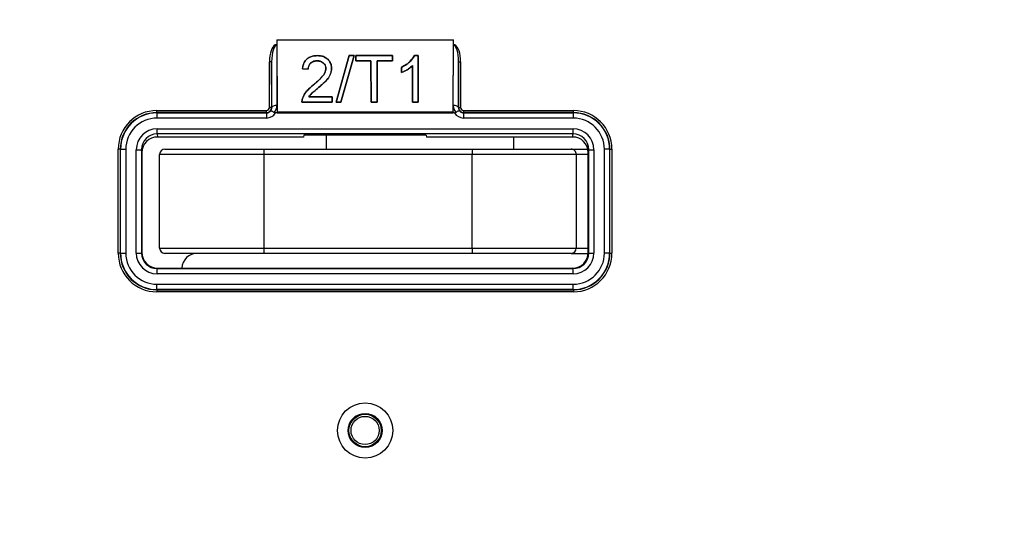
# Paper-space layout 'Sheet1' of a CAD drawing. Header units: millimetres. Extents: x 0 to 420, y 0 to 297.
# Tile 11 of 135: x 57 to 76, y 76 to 86. Entities that reach past the tile are written whole.
import ezdxf

# ---------------------------------------------------------------- set-up
doc = ezdxf.new("R2010")
doc.units = ezdxf.units.MM
doc.layers.add('SLD-0', color=179, linetype='Continuous')
doc.styles.add('SLDTEXTSTYLE1', font='TXT', dxfattribs={"width": 0.75})
doc.styles.add('SLDTEXTSTYLE3', font='TXT', dxfattribs={"width": 0.96})
doc.dimstyles.new('SLDDIMSTYLE3', dxfattribs={"dimtxt": 2.5, "dimasz": 3.302, "dimexe": 0, "dimexo": 0.0625, "dimtad": 1, "dimdec": 1, "dimlfac": 5, "dimrnd": 1e-09, "dimzin": 4, "dimdsep": 46, "dimtxsty": 'SLDTEXTSTYLE1', "dimblk1": 'NONE', "dimblk2": 'NONE', "dimsah": 1, "dimcen": 0, "dimadec": 0, "dimazin": 1, "dimtfac": 1, "dimtmove": 0, "dimatfit": 3, "dimldrblk": 'NONE', "dimfxl": 1, "dimfrac": 2, "dimtolj": 1, "dimtzin": 12, "dimarcsym": 0})
doc.dimstyles.new('SLDDIMSTYLE4', dxfattribs={"dimtxt": 2.5, "dimasz": 3.302, "dimexe": 0, "dimexo": 0.0625, "dimtad": 1, "dimdec": 1, "dimlfac": 5, "dimrnd": 1e-09, "dimzin": 12, "dimdsep": 46, "dimtxsty": 'SLDTEXTSTYLE1', "dimblk1": 'NONE', "dimblk2": 'NONE', "dimsah": 1, "dimcen": 0, "dimadec": 0, "dimazin": 3, "dimtfac": 1, "dimtmove": 0, "dimatfit": 3, "dimldrblk": 'NONE', "dimfxl": 1, "dimfrac": 2, "dimtolj": 1, "dimtzin": 12, "dimarcsym": 0})

# ---------------------------------------------------------------- blocks, each defined once
blk = doc.blocks.new('_D_22')
at = {"layer": 'SLD-0', "color": 179}
for p, q in [((177.639, 244.196), (170.681, 237.013)), ((170.681, 237.013), (163.266, 229.357)), ((168.235, 235.206), (170.681, 237.013)), ((170.681, 237.013), (168.594, 234.858)), ((170.681, 237.013), (168.953, 234.51)), ((168.235, 235.206), (168.953, 234.51)), ((163.266, 229.357), (151.443, 229.357))]:
    blk.add_line(p, q, dxfattribs=at)
at = {"layer": 'SLD-0', "color": 179, "char_height": 2.5, "attachment_point": 1, "style": 'SLDTEXTSTYLE3'}
for s, insert in [('%%c', (150.193, 232.392)), ('20.0', (155.213, 232.43))]:
    blk.add_mtext(s, dxfattribs=dict(at, insert=insert))
blk = doc.blocks.new('_None')
blk = doc.blocks.new('_D_23')
at = {"layer": 'SLD-0', "color": 179}
for p, q in [((163.999, 261.493), (154.023, 261.493)), ((172.8, 249.896), (163.999, 261.493)), ((171.384, 252.588), (170.588, 251.984)), ((171.384, 252.588), (172.8, 249.896)), ((172.8, 249.896), (170.986, 252.286)), ((172.8, 249.896), (170.588, 251.984)), ((175.52, 246.312), (172.8, 249.896))]:
    blk.add_line(p, q, dxfattribs=at)
at = {"layer": 'SLD-0', "color": 179, "char_height": 2.5, "attachment_point": 1, "style": 'SLDTEXTSTYLE3'}
for s, insert in [('%%c', (152.773, 264.528)), ('9.0', (157.794, 264.566))]:
    blk.add_mtext(s, dxfattribs=dict(at, insert=insert))
blk = doc.blocks.new('_D_24')
at = {"layer": 'SLD-0', "color": 179}
for p, q in [((241.453, 256.697), (250.709, 264.131)), ((250.709, 264.131), (262.532, 264.131)), ((241.453, 256.697), (243.478, 258.965)), ((244.105, 258.186), (243.478, 258.965)), ((241.453, 256.697), (243.792, 258.576)), ((244.105, 258.186), (241.453, 256.697)), ((236.385, 252.627), (241.453, 256.697))]:
    blk.add_line(p, q, dxfattribs=at)
at = {"layer": 'SLD-0', "color": 179, "char_height": 2.5, "attachment_point": 1, "style": 'SLDTEXTSTYLE3'}
for s, insert in [('%%c', (251.047, 267.167)), ('13.0', (256.067, 267.205))]:
    blk.add_mtext(s, dxfattribs=dict(at, insert=insert))
blk = doc.blocks.new('_D_25')
at = {"layer": 'SLD-0', "color": 179}
for p, q in [((240.691, 239.098), (237.146, 235.226)), ((237.146, 235.226), (227.951, 225.18)), ((234.752, 233.35), (237.146, 235.226)), ((237.146, 235.226), (235.121, 233.013)), ((237.146, 235.226), (235.489, 232.675)), ((234.752, 233.35), (235.489, 232.675)), ((227.951, 225.18), (216.128, 225.18))]:
    blk.add_line(p, q, dxfattribs=at)
at = {"layer": 'SLD-0', "color": 179, "char_height": 2.5, "attachment_point": 1, "style": 'SLDTEXTSTYLE3'}
for s, insert in [('%%c', (214.878, 228.215)), ('10.5', (219.898, 228.254))]:
    blk.add_mtext(s, dxfattribs=dict(at, insert=insert))
blk = doc.blocks.new('_D_28')
at = {"layer": 'SLD-0', "color": 179}
for p, q in [((173.264, 174.39), (183.569, 183.365)), ((183.569, 183.365), (193.545, 183.365)), ((173.264, 174.39), (175.198, 176.738)), ((175.855, 175.984), (175.198, 176.738)), ((173.264, 174.39), (175.526, 176.361)), ((175.855, 175.984), (173.264, 174.39)), ((169.87, 171.435), (173.264, 174.39))]:
    blk.add_line(p, q, dxfattribs=at)
at = {"layer": 'SLD-0', "color": 179, "char_height": 2.5, "attachment_point": 1, "style": 'SLDTEXTSTYLE3'}
for s, insert in [('%%c', (183.906, 186.4)), ('9.0', (188.927, 186.438))]:
    blk.add_mtext(s, dxfattribs=dict(at, insert=insert))
blk = doc.blocks.new('_D_30')
at = {"layer": 'SLD-0', "color": 179}
for p, q in [((230.033, 164.087), (234.374, 159.249)), ((236.006, 156.682), (234.374, 159.249)), ((234.374, 159.249), (236.75, 157.35)), ((234.374, 159.249), (236.378, 157.016)), ((234.374, 159.249), (244.668, 147.778)), ((236.006, 156.682), (236.75, 157.35)), ((244.668, 147.778), (256.491, 147.778))]:
    blk.add_line(p, q, dxfattribs=at)
at = {"layer": 'SLD-0', "color": 179, "char_height": 2.5, "attachment_point": 1, "style": 'SLDTEXTSTYLE3'}
for s, insert in [('%%c', (245.006, 150.813)), ('13.0', (250.026, 150.851))]:
    blk.add_mtext(s, dxfattribs=dict(at, insert=insert))
blk = doc.blocks.new('_D_31')
at = {"layer": 'SLD-0', "color": 179}
for p, q in [((224.118, 191.46), (212.295, 191.46)), ((230.761, 181.361), (224.118, 191.46)), ((229.53, 184.142), (228.695, 183.593)), ((229.53, 184.142), (230.761, 181.361)), ((230.761, 181.361), (229.113, 183.868)), ((230.761, 181.361), (228.695, 183.593)), ((233.646, 176.975), (230.761, 181.361))]:
    blk.add_line(p, q, dxfattribs=at)
at = {"layer": 'SLD-0', "color": 179, "char_height": 2.5, "attachment_point": 1, "style": 'SLDTEXTSTYLE3'}
for s, insert in [('%%c', (211.045, 194.495)), ('10.5', (216.066, 194.534))]:
    blk.add_mtext(s, dxfattribs=dict(at, insert=insert))

psp = doc.layouts.new('Sheet1')

# ---------------------------------------------------------------- linework, layer by layer
at = {"layer": 'SLD-0', "color": 179, "linetype": 'Continuous', "lineweight": 25}
for p, q in [((61.738, 85.672), (61.738, 85.576)), ((61.738, 85.672), (61.743, 84.288)), ((61.738, 85.672), (65.129, 85.672)), ((65.124, 84.288), (65.129, 85.672)), ((65.13, 85.576), (65.129, 85.672)), ((61.706, 85.576), (61.709, 85.576)), ((61.738, 85.576), (61.706, 85.576)), ((61.709, 85.576), (61.738, 85.576)), ((61.738, 85.576), (61.738, 85.568)), ((61.738, 85.576), (61.738, 85.576)), ((61.738, 85.568), (61.742, 84.414)), ((65.125, 84.414), (65.13, 85.568)), ((65.13, 85.568), (65.13, 85.576)), ((65.13, 85.576), (65.13, 85.576)), ((65.13, 85.576), (65.159, 85.576)), ((65.161, 85.576), (65.13, 85.576)), ((65.159, 85.576), (65.161, 85.576)), ((62.514, 85.269), (62.514, 85.269)), ((62.516, 85.369), (62.516, 85.37)), ((63.129, 85.37), (62.88, 84.476)), ((62.881, 84.476), (63.129, 85.369)), ((63.221, 85.369), (62.965, 84.476)), ((62.966, 84.476), (63.222, 85.37)), ((63.222, 85.37), (63.129, 85.37)), ((63.129, 85.369), (63.129, 85.37)), ((63.129, 85.369), (63.221, 85.369)), ((63.221, 85.369), (63.222, 85.37)), ((63.957, 85.37), (63.256, 85.37)), ((63.256, 85.37), (63.256, 85.269)), ((63.256, 85.369), (63.256, 85.37)), ((63.257, 85.269), (63.256, 85.369)), ((63.256, 85.369), (63.957, 85.369)), ((63.256, 85.269), (63.545, 85.269)), ((63.257, 85.269), (63.256, 85.269)), ((63.545, 85.269), (63.257, 85.269)), ((63.545, 85.269), (63.548, 84.476)), ((63.548, 84.476), (63.545, 85.269)), ((63.545, 85.269), (63.545, 85.269)), ((63.665, 84.476), (63.668, 85.269)), ((63.668, 85.269), (63.665, 84.476)), ((63.668, 85.269), (63.957, 85.269)), ((63.957, 85.269), (63.668, 85.269)), ((63.668, 85.269), (63.668, 85.269)), ((63.957, 85.269), (63.957, 85.37)), ((63.957, 85.369), (63.957, 85.37)), ((63.957, 85.369), (63.957, 85.269)), ((63.957, 85.269), (63.957, 85.269)), ((64.453, 85.37), (64.381, 85.37)), ((64.381, 85.369), (64.381, 85.37)), ((64.381, 85.369), (64.453, 85.369)), ((64.45, 84.476), (64.453, 85.37)), ((64.453, 85.369), (64.45, 84.476)), ((64.453, 85.369), (64.453, 85.37)), ((61.599, 84.376), (61.599, 85.252)), ((61.639, 85.252), (61.599, 85.252)), ((61.642, 84.372), (61.639, 85.252)), ((61.639, 85.252), (61.639, 84.376)), ((62.23, 85.119), (62.341, 85.108)), ((62.231, 85.119), (62.23, 85.119)), ((62.341, 85.108), (62.231, 85.119)), ((62.341, 85.108), (62.341, 85.108)), ((62.68, 85.121), (62.68, 85.121)), ((62.791, 85.122), (62.791, 85.122)), ((64.134, 85.145), (64.134, 85.043)), ((64.134, 85.144), (64.134, 85.145)), ((64.135, 85.044), (64.134, 85.144)), ((64.342, 85.178), (64.341, 85.177)), ((64.341, 85.177), (64.344, 84.476)), ((64.344, 84.476), (64.342, 85.178)), ((65.228, 85.252), (65.225, 84.372)), ((65.228, 84.376), (65.228, 85.252)), ((65.228, 85.252), (65.268, 85.252)), ((65.268, 85.252), (65.268, 84.376)), ((64.135, 85.044), (64.134, 85.043)), ((62.438, 84.805), (62.438, 84.805)), ((62.541, 84.756), (62.541, 84.756)), ((62.233, 84.549), (62.233, 84.55)), ((62.355, 84.582), (62.8, 84.582)), ((62.8, 84.582), (62.356, 84.582)), ((62.8, 84.476), (62.8, 84.582)), ((62.8, 84.582), (62.8, 84.476)), ((62.8, 84.582), (62.8, 84.582)), ((59.434, 84.276), (59.434, 84.316)), ((59.434, 84.316), (61.539, 84.316)), ((61.539, 84.276), (61.539, 84.316)), ((61.639, 84.376), (61.599, 84.376)), ((61.639, 84.376), (61.642, 84.372)), ((61.644, 84.38), (61.642, 84.372)), ((61.65, 84.388), (61.644, 84.38)), ((61.659, 84.395), (61.65, 84.388)), ((61.672, 84.402), (61.659, 84.395)), ((61.687, 84.407), (61.672, 84.402)), ((61.704, 84.411), (61.687, 84.407)), ((61.723, 84.413), (61.704, 84.411)), ((61.742, 84.414), (61.723, 84.413)), ((61.742, 84.414), (61.743, 84.271)), ((62.221, 84.476), (62.8, 84.476)), ((62.8, 84.476), (62.221, 84.476)), ((62.221, 84.476), (62.221, 84.476)), ((62.8, 84.476), (62.8, 84.476)), ((62.88, 84.476), (62.966, 84.476)), ((62.881, 84.476), (62.88, 84.476)), ((62.965, 84.476), (62.881, 84.476)), ((62.965, 84.476), (62.966, 84.476)), ((63.548, 84.476), (63.665, 84.476)), ((63.665, 84.476), (63.548, 84.476)), ((63.548, 84.476), (63.548, 84.476)), ((63.665, 84.476), (63.665, 84.476)), ((64.344, 84.476), (64.45, 84.476)), ((64.45, 84.476), (64.344, 84.476)), ((64.344, 84.476), (64.344, 84.476)), ((64.45, 84.476), (64.45, 84.476)), ((65.124, 84.271), (65.125, 84.414)), ((65.144, 84.413), (65.125, 84.414)), ((65.163, 84.411), (65.144, 84.413)), ((65.18, 84.407), (65.163, 84.411)), ((65.195, 84.402), (65.18, 84.407)), ((65.208, 84.395), (65.195, 84.402)), ((65.217, 84.388), (65.208, 84.395)), ((65.223, 84.38), (65.217, 84.388)), ((65.225, 84.372), (65.223, 84.38)), ((65.225, 84.372), (65.228, 84.376)), ((65.228, 84.376), (65.268, 84.376)), ((65.328, 84.276), (65.328, 84.316)), ((65.328, 84.316), (67.433, 84.316)), ((67.433, 84.276), (67.433, 84.316)), ((59.434, 84.276), (59.438, 84.272)), ((61.539, 84.276), (59.434, 84.276)), ((59.438, 84.272), (61.543, 84.272)), ((59.438, 84.272), (59.438, 84.172)), ((61.543, 84.172), (59.438, 84.172)), ((61.543, 84.272), (61.539, 84.276)), ((61.543, 84.272), (61.543, 84.172)), ((61.743, 84.271), (61.715, 84.271)), ((61.743, 84.288), (61.743, 84.271)), ((61.743, 84.288), (65.124, 84.288)), ((61.743, 84.271), (65.124, 84.271)), ((65.124, 84.288), (65.124, 84.271)), ((65.152, 84.271), (65.124, 84.271)), ((65.328, 84.276), (65.324, 84.272)), ((65.324, 84.272), (65.324, 84.172)), ((65.324, 84.272), (67.429, 84.272)), ((67.429, 84.172), (65.324, 84.172)), ((67.433, 84.276), (65.328, 84.276)), ((67.429, 84.272), (67.433, 84.276)), ((67.429, 84.272), (67.429, 84.172)), ((59.439, 83.966), (67.428, 83.966)), ((59.439, 83.866), (59.439, 83.966)), ((67.428, 83.866), (67.428, 83.966)), ((67.428, 83.866), (59.439, 83.866)), ((59.439, 83.866), (59.449, 83.808)), ((62.254, 83.808), (59.449, 83.808)), ((62.26, 83.844), (62.254, 83.808)), ((62.3, 83.847), (64.567, 83.847)), ((62.689, 83.847), (62.689, 83.575)), ((64.608, 83.844), (64.614, 83.808)), ((67.418, 83.808), (64.614, 83.808)), ((66.289, 83.575), (66.289, 83.808)), ((67.418, 83.808), (67.428, 83.866)), ((58.694, 81.576), (58.694, 83.576)), ((58.734, 83.576), (58.694, 83.576)), ((58.738, 83.572), (58.734, 83.576)), ((58.734, 83.576), (58.734, 81.576)), ((58.738, 81.581), (58.738, 83.572)), ((58.738, 83.572), (58.838, 83.572)), ((58.838, 83.572), (58.838, 81.581)), ((59.04, 81.582), (59.04, 83.565)), ((59.04, 83.565), (59.14, 83.565)), ((59.14, 83.565), (59.14, 81.582)), ((59.149, 83.508), (59.14, 83.565)), ((59.589, 83.575), (61.489, 83.575)), ((61.489, 83.575), (61.489, 83.475)), ((61.489, 83.575), (65.489, 83.575)), ((65.489, 83.575), (67.389, 83.575)), ((65.489, 83.575), (65.489, 83.475)), ((67.389, 83.575), (67.71, 83.575)), ((67.727, 83.565), (67.718, 83.508)), ((67.727, 81.582), (67.727, 83.565)), ((67.727, 83.565), (67.827, 83.565)), ((67.827, 83.565), (67.827, 81.582)), ((68.029, 81.581), (68.029, 83.572)), ((68.129, 83.572), (68.029, 83.572)), ((68.133, 83.576), (68.129, 83.572)), ((68.129, 83.572), (68.129, 81.581)), ((68.133, 81.576), (68.133, 83.576)), ((68.133, 83.576), (68.173, 83.576)), ((68.173, 83.576), (68.173, 81.576)), ((59.149, 83.508), (59.149, 81.592)), ((61.489, 83.475), (59.489, 83.475)), ((59.489, 81.675), (59.489, 83.475)), ((65.489, 83.475), (61.489, 83.475)), ((61.489, 83.475), (61.489, 81.675)), ((67.489, 83.475), (65.489, 83.475)), ((65.489, 81.675), (65.489, 83.475)), ((67.489, 83.475), (67.489, 81.675)), ((67.718, 81.592), (67.718, 83.508)), ((59.489, 81.675), (61.489, 81.675)), ((61.489, 81.675), (61.489, 81.575)), ((61.489, 81.675), (65.489, 81.675)), ((65.489, 81.675), (67.489, 81.675)), ((65.489, 81.675), (65.489, 81.575)), ((58.734, 81.576), (58.694, 81.576)), ((58.734, 81.576), (58.738, 81.581)), ((58.738, 81.581), (58.838, 81.581)), ((59.04, 81.582), (59.14, 81.582)), ((59.14, 81.582), (59.149, 81.592)), ((61.489, 81.575), (59.589, 81.575)), ((60.169, 81.575), (60.169, 81.572)), ((65.489, 81.575), (61.489, 81.575)), ((67.389, 81.575), (65.489, 81.575)), ((67.389, 81.575), (67.717, 81.575)), ((67.718, 81.592), (67.727, 81.582)), ((67.727, 81.582), (67.827, 81.582)), ((68.129, 81.581), (68.029, 81.581)), ((68.129, 81.581), (68.133, 81.576)), ((68.133, 81.576), (68.173, 81.576)), ((59.449, 81.292), (59.44, 81.282)), ((59.449, 81.292), (67.418, 81.292)), ((67.427, 81.282), (67.418, 81.292)), ((59.44, 81.182), (59.44, 81.282)), ((59.44, 81.282), (67.427, 81.282)), ((67.427, 81.182), (59.44, 81.182)), ((67.427, 81.182), (67.427, 81.282)), ((59.438, 80.981), (67.429, 80.981)), ((59.438, 80.881), (59.438, 80.981)), ((67.429, 80.881), (67.429, 80.981)), ((59.438, 80.881), (59.434, 80.877)), ((59.434, 80.877), (67.433, 80.877)), ((59.434, 80.877), (59.434, 80.837)), ((67.433, 80.837), (59.434, 80.837)), ((67.429, 80.881), (59.438, 80.881)), ((67.433, 80.877), (67.429, 80.881)), ((67.433, 80.877), (67.433, 80.837))]:
    psp.add_line(p, q, dxfattribs=at)
at = {"layer": 'SLD-0', "color": 8, "linetype": 'Continuous', "lineweight": 25}
for p, q in [((67.718, 83.475), (67.489, 83.475)), ((67.489, 81.675), (67.718, 81.675))]:
    psp.add_line(p, q, dxfattribs=at)
at = {"layer": 'SLD-0', "color": 179, "linetype": 'Continuous', "lineweight": 25}
for radius in [0.53, 0.328, 0.311, 0.271]:
    psp.add_circle((63.434, 78.176), radius, dxfattribs=at)
for centre, radius, start, end in [((61.539, 84.376), 0.1, 270.0028, 359.9974), ((65.328, 84.376), 0.1, 180.0024, 269.9974), ((59.589, 83.475), 0.1, 90.0006, 179.9999), ((67.389, 83.475), 0.1, 0, 90.0001), ((59.589, 81.675), 0.1, 180.0003, 269.9994), ((67.389, 81.675), 0.1, 269.9999, 359.9997), ((60.214, 81.275), 0.3, 90, 176.8416)]:
    psp.add_arc(centre, radius, start, end, dxfattribs=at)
for centre, major_axis, ratio, start_param, end_param in [((61.739, 85.25), (0.001, -0.335), 0.417655, 3.369597, 4.702781), ((61.739, 85.25), (-0.001, 0.318), 0.313973, 6.281519, 7.844373), ((65.128, 85.25), (0.001, 0.318), 0.313973, 4.721993, 6.284866), ((65.128, 85.25), (0.001, 0.335), 0.417655, 4.721997, 6.055177), ((59.434, 83.576), (-0.523, 0.523), 0.999924, 5.497826, 7.068544), ((61.539, 84.376), (-0.0424, 0.0424), 0.999924, 2.356237, 3.926959), ((61.543, 84.372), (0.0707, -0.0707), 0.999772, 5.497811, 6.40779), ((61.542, 84.372), (-0.0395, 0.093), 0.988559, 3.653893, 4.314648), ((61.542, 84.414), (-0.078, 0.185), 0.994278, 3.57229, 4.315949), ((65.325, 84.414), (0.078, 0.185), 0.994278, 1.967237, 2.71089), ((65.325, 84.372), (0.0395, 0.093), 0.988559, 1.968537, 2.629301), ((65.324, 84.372), (0.0707, 0.0707), 0.999772, 3.016996, 3.926953), ((65.328, 84.376), (-0.0424, -0.0424), 0.999924, 5.497819, 7.068541), ((67.433, 83.576), (0.523, 0.523), 0.999924, 5.497827, 7.068545), ((59.434, 83.576), (0.495, -0.495), 0.999915, 2.356233, 3.926951), ((59.438, 83.572), (0.495, -0.495), 0.999946, 2.356231, 3.926953), ((59.438, 83.572), (-0.424, 0.424), 0.999924, 5.497825, 7.068546), ((61.543, 84.372), (-0.141, 0.141), 0.999924, 2.356225, 3.398385), ((65.324, 84.372), (-0.141, -0.141), 0.999924, 6.026393, 7.068545), ((67.429, 83.572), (0.495, 0.495), 0.999946, 5.497825, 7.068545), ((67.429, 83.572), (0.424, 0.424), 0.999924, 5.497825, 7.068545), ((67.433, 83.576), (0.495, 0.495), 0.999915, 5.497825, 7.068545), ((59.44, 83.565), (-0.066, 0.395), 0.998592, 6.118411, 7.688749), ((67.427, 83.565), (0.066, 0.395), 0.998592, 4.877625, 6.447962), ((59.44, 83.565), (-0.049, 0.297), 0.997656, 6.118412, 7.688744), ((59.449, 83.508), (-0.049, 0.296), 0.998592, 6.118409, 7.688749), ((62.3, 83.844), (0.04, 0), 0.056322, 1.569362, 3.13221), ((64.568, 83.844), (0.04, 0), 0.056322, 0.009074, 1.57225), ((67.418, 83.508), (0.049, 0.296), 0.998592, 4.877622, 6.447962), ((67.427, 83.565), (0.049, 0.297), 0.997656, 4.877626, 6.447964), ((59.434, 81.577), (-0.523, -0.523), 0.999924, 5.497825, 7.068545), ((59.434, 81.577), (0.495, 0.495), 0.999915, 2.356233, 3.926952), ((59.438, 81.581), (0.495, 0.495), 0.999946, 2.356233, 3.926954), ((59.438, 81.581), (-0.424, -0.424), 0.999924, 5.497825, 7.068547), ((59.44, 81.582), (0.283, 0.283), 0.999924, 2.356233, 3.926953), ((59.44, 81.582), (0.212, 0.212), 0.999873, 2.356228, 3.926953), ((59.449, 81.592), (0.212, 0.212), 0.999924, 2.356233, 3.926953), ((67.418, 81.592), (-0.212, 0.212), 0.999924, 2.356233, 3.926953), ((67.427, 81.582), (-0.283, 0.283), 0.999924, 2.356232, 3.926953), ((67.427, 81.582), (-0.212, 0.212), 0.999873, 2.356231, 3.926953), ((67.429, 81.581), (0.424, -0.424), 0.999924, 5.497825, 7.068546), ((67.429, 81.581), (0.495, -0.495), 0.999946, 5.497825, 7.068545), ((67.433, 81.577), (0.495, -0.495), 0.999915, 5.497825, 7.068544), ((67.433, 81.577), (0.523, -0.523), 0.999924, 5.497825, 7.068544)]:
    psp.add_ellipse(centre, major_axis=major_axis, ratio=ratio, start_param=start_param, end_param=end_param, dxfattribs=at)
for points, knots in [([(61.709, 85.576), (61.715, 85.575), (61.725, 85.574), (61.734, 85.57), (61.737, 85.568), (61.738, 85.568)], [0, 0, 0, 0, 0.663881, 0.970691, 1, 1, 1, 1]), ([(65.13, 85.568), (65.13, 85.568), (65.133, 85.57), (65.142, 85.574), (65.152, 85.575), (65.159, 85.576)], [0, 0, 0, 0, 0.029297, 0.373713, 1, 1, 1, 1]), ([(62.516, 85.37), (62.473, 85.367), (62.403, 85.361), (62.319, 85.314), (62.262, 85.248), (62.238, 85.179), (62.232, 85.133), (62.23, 85.119)], [0, 0, 0, 0, 0.286183, 0.470163, 0.654299, 0.895666, 1, 1, 1, 1]), ([(62.231, 85.119), (62.239, 85.165), (62.252, 85.236), (62.318, 85.312), (62.387, 85.352), (62.456, 85.367), (62.5, 85.369), (62.516, 85.369)], [0, 0, 0, 0, 0.340849, 0.52311, 0.705496, 0.888211, 1, 1, 1, 1]), ([(62.341, 85.108), (62.344, 85.133), (62.348, 85.174), (62.382, 85.223), (62.423, 85.252), (62.469, 85.267), (62.5, 85.268), (62.514, 85.269)], [0, 0, 0, 0, 0.298281, 0.481076, 0.663848, 0.851408, 1, 1, 1, 1]), ([(62.514, 85.269), (62.492, 85.268), (62.454, 85.265), (62.403, 85.241), (62.367, 85.206), (62.345, 85.16), (62.342, 85.127), (62.341, 85.108)], [0, 0, 0, 0, 0.2272854, 0.4146751, 0.6023993, 0.7839371, 1, 1, 1, 1]), ([(62.514, 85.269), (62.534, 85.267), (62.571, 85.265), (62.619, 85.241), (62.655, 85.207), (62.677, 85.165), (62.679, 85.135), (62.68, 85.121)], [0, 0, 0, 0, 0.231958, 0.426589, 0.620934, 0.82742, 1, 1, 1, 1]), ([(62.68, 85.121), (62.679, 85.14), (62.675, 85.177), (62.641, 85.224), (62.596, 85.256), (62.551, 85.268), (62.523, 85.269), (62.514, 85.269)], [0, 0, 0, 0, 0.23051, 0.47303, 0.683151, 0.888069, 1, 1, 1, 1]), ([(62.791, 85.122), (62.789, 85.152), (62.784, 85.208), (62.739, 85.282), (62.675, 85.336), (62.596, 85.366), (62.542, 85.368), (62.516, 85.37)], [0, 0, 0, 0, 0.222566, 0.424454, 0.626179, 0.820103, 1, 1, 1, 1]), ([(62.516, 85.369), (62.556, 85.366), (62.623, 85.361), (62.705, 85.315), (62.758, 85.255), (62.787, 85.188), (62.79, 85.142), (62.791, 85.122)], [0, 0, 0, 0, 0.272936, 0.46139, 0.649423, 0.851729, 1, 1, 1, 1]), ([(64.381, 85.37), (64.357, 85.333), (64.315, 85.269), (64.226, 85.196), (64.165, 85.162), (64.134, 85.145)], [0, 0, 0, 0, 0.392911, 0.69385, 1, 1, 1, 1]), ([(64.134, 85.144), (64.168, 85.163), (64.231, 85.198), (64.318, 85.273), (64.359, 85.334), (64.381, 85.369)], [0, 0, 0, 0, 0.3363294, 0.6235631, 1, 1, 1, 1]), ([(62.68, 85.121), (62.676, 85.097), (62.668, 85.038), (62.605, 84.958), (62.525, 84.88), (62.467, 84.83), (62.438, 84.805)], [0, 0, 0, 0, 0.187383, 0.445873, 0.72508, 1, 1, 1, 1]), ([(62.438, 84.805), (62.465, 84.827), (62.519, 84.874), (62.602, 84.954), (62.67, 85.036), (62.678, 85.1), (62.68, 85.121)], [0, 0, 0, 0, 0.253047, 0.512475, 0.838643, 1, 1, 1, 1]), ([(62.791, 85.122), (62.786, 85.087), (62.778, 85.014), (62.714, 84.917), (62.631, 84.834), (62.571, 84.782), (62.541, 84.756)], [0, 0, 0, 0, 0.237959, 0.493369, 0.745246, 1, 1, 1, 1]), ([(62.541, 84.756), (62.597, 84.804), (62.682, 84.876), (62.774, 85.002), (62.785, 85.081), (62.791, 85.122)], [0, 0, 0, 0, 0.470022, 0.721999, 1, 1, 1, 1]), ([(64.134, 85.043), (64.171, 85.061), (64.247, 85.096), (64.309, 85.15), (64.341, 85.177)], [0, 0, 0, 0, 0.48804, 1, 1, 1, 1]), ([(64.342, 85.178), (64.318, 85.157), (64.275, 85.119), (64.204, 85.076), (64.157, 85.054), (64.135, 85.044)], [0, 0, 0, 0, 0.383123, 0.698273, 1, 1, 1, 1]), ([(62.438, 84.805), (62.396, 84.77), (62.332, 84.717), (62.265, 84.628), (62.243, 84.576), (62.233, 84.55)], [0, 0, 0, 0, 0.480228, 0.735667, 1, 1, 1, 1]), ([(62.233, 84.549), (62.254, 84.594), (62.287, 84.666), (62.367, 84.745), (62.414, 84.785), (62.438, 84.805)], [0, 0, 0, 0, 0.449107, 0.725744, 1, 1, 1, 1]), ([(62.541, 84.756), (62.523, 84.742), (62.487, 84.712), (62.42, 84.658), (62.38, 84.611), (62.355, 84.582)], [0, 0, 0, 0, 0.271728, 0.543631, 1, 1, 1, 1]), ([(62.356, 84.582), (62.369, 84.6), (62.396, 84.636), (62.462, 84.691), (62.511, 84.731), (62.541, 84.756)], [0, 0, 0, 0, 0.263641, 0.536744, 1, 1, 1, 1]), ([(62.233, 84.55), (62.229, 84.537), (62.224, 84.518), (62.221, 84.493), (62.221, 84.481), (62.221, 84.476)], [0, 0, 0, 0, 0.524854, 0.793584, 1, 1, 1, 1]), ([(62.221, 84.476), (62.222, 84.487), (62.222, 84.506), (62.227, 84.53), (62.231, 84.543), (62.233, 84.549)], [0, 0, 0, 0, 0.459574, 0.72934, 1, 1, 1, 1]), ([(62.355, 84.582), (62.355, 84.582), (62.355, 84.582), (62.356, 84.582), (62.356, 84.582)], [0, 0, 0, 0, 0.611651, 1, 1, 1, 1]), ([(61.622, 84.31), (61.622, 84.31), (61.623, 84.312), (61.628, 84.312), (61.642, 84.307), (61.664, 84.296), (61.681, 84.284), (61.69, 84.278)], [0, 0, 0, 0, 0.009268, 0.237289, 0.492288, 0.746127, 1, 1, 1, 1]), ([(65.245, 84.31), (65.245, 84.31), (65.244, 84.312), (65.239, 84.312), (65.225, 84.307), (65.203, 84.296), (65.186, 84.284), (65.177, 84.278)], [0, 0, 0, 0, 0.0092684, 0.2372878, 0.4922897, 0.7461198, 1, 1, 1, 1]), ([(61.69, 84.278), (61.694, 84.276), (61.702, 84.272), (61.711, 84.271), (61.715, 84.271)], [0, 0, 0, 0, 0.5120328, 1, 1, 1, 1]), ([(65.152, 84.271), (65.156, 84.271), (65.166, 84.272), (65.173, 84.276), (65.177, 84.278)], [0, 0, 0, 0, 0.516686, 1, 1, 1, 1])]:
    psp.add_open_spline(points, degree=3, knots=knots, dxfattribs=at)

# ---------------------------------------------------------------- dimensions: what is measured, and where the dimension line sits
at = {"layer": 'SLD-0', "color": 179}
for p1, dimstyle, picture, middle in [((0.889, 0.948), 'SLDDIMSTYLE3', '_D_24', (257.414, 266.248)), ((0.517, 0.737), 'SLDDIMSTYLE3', '_D_23', (158.218, 263.609)), ((1.173, 1.62), 'SLDDIMSTYLE3', '_D_22', (156.561, 231.473)), ((0.745, 0.74), 'SLDDIMSTYLE4', '_D_25', (221.245, 227.297)), ((0.831303, 0.6414323), 'SLDDIMSTYLE4', '_D_31', (217.4129934, 193.5763759)), ((0.634, 0.639), 'SLDDIMSTYLE3', '_D_28', (189.351, 185.481)), ((1.067, 0.743), 'SLDDIMSTYLE3', '_D_30', (251.373, 149.894))]:
    dim = psp.add_diameter_dim_2p(p1=p1, p2=(0, 0), dimstyle=dimstyle, dxfattribs=at)
    dim.commit()
    dim.dimension.update_dxf_attribs({"geometry": picture, "text_midpoint": middle, "dimtype": 163})

doc.saveas('drawing.dxf')
